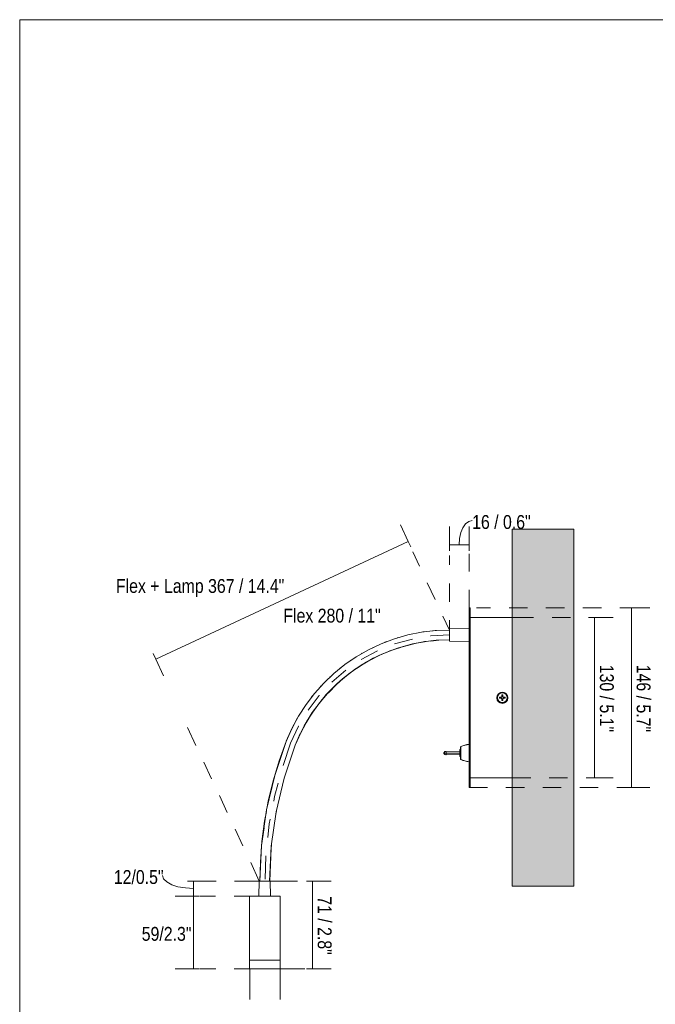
# Model space of a CAD drawing. Header units: millimetres. Extents: x -514 to 565, y -1027 to 499.
# Tile 3 of 4: x -514 to 16, y -323 to 499. Entities that reach past the tile are written whole.
import ezdxf

# ---------------------------------------------------------------- set-up
doc = ezdxf.new("R2010")
doc.units = ezdxf.units.MM
for name, color, linetype, true_color in [('PDF_Geometría', 7, 'Continuous', 0xc0c0c0), ('PDF_Rellenos sólidos', 7, 'Continuous', 0xf7f7f7), ('PDF_Texto', 7, 'Continuous', 0x5b5b5b)]:
    doc.layers.add(name, color=color, linetype=linetype, true_color=true_color)
doc.styles.add('PDF Arial Narrow', font='ARIALN.TTF')

msp = doc.modelspace()

# ---------------------------------------------------------------- linework, layer by layer
at = {"layer": 'PDF_Geometría', "color": 7, "lineweight": 18}
for points in [[(-514.5, -1027.27), (564.89, -1027.27), (564.89, 499.29), (-514.5, 499.29)], [(-138.3, 7.93), (-139.17, 7.93), (-139.17, -142.07), (-138.3, -142.07)], [(-103.25, -0.13), (-138.3, -0.13), (-138.3, -133.8), (-103.25, -133.8)], [(-284.38, -106.59), (-279.81, -96.35), (-274.8, -86.56), (-268.71, -77.41), (-262.18, -68.71), (-254.78, -60.43), (-246.72, -52.81), (-238.23, -45.85), (-229.09, -39.75), (-219.51, -34.09), (-209.49, -29.52), (-199.04, -25.6), (-188.59, -22.55), (-177.71, -20.37), (-166.82, -19.07), (-155.72, -18.63), (-155.72, -10.58), (-167.48, -11.01), (-179.01, -12.32), (-190.55, -14.5), (-201.66, -17.76), (-212.76, -21.9), (-223.21, -26.91), (-233.44, -32.78), (-243.02, -39.31), (-252.16, -46.72), (-260.65, -54.77), (-268.49, -63.48), (-275.46, -72.62), (-281.77, -82.42), (-287.21, -92.65), (-292, -103.54), (-301.58, -132.06), (-308.33, -160.8), (-312.69, -190.19), (-313.99, -220.23), (-305.94, -220.23), (-304.41, -191.06), (-300.28, -162.32), (-293.75, -134.24)], [(-155.72, -19.72), (-139.17, -20.37), (-139.17, -8.84), (-155.72, -9.49)], [(-305.5, -220.23), (-314.43, -220.23), (-314.86, -232.64), (-305.07, -232.64)], [(-297.01, -286.19), (-297.01, -232.64), (-322.7, -232.64), (-322.7, -286.19)], [(-322.7, -293.38), (-297.01, -293.38), (-297.01, -286.19), (-322.7, -286.19)]]:
    msp.add_lwpolyline(points, close=True, dxfattribs=at)
at = {"layer": 'PDF_Geometría', "color": 251, "lineweight": 9, "true_color": 0x5b5b5b}
for points in [[(-196.65, 77.38), (-190.12, 63.44), (-400.86, -34.74), (-394.33, -48.68)], [(-139.17, 76.07), (-139.17, 60.61), (-155.72, 60.61), (-155.72, 76.07)], [(-147.45, 60.61), (-147.23, 65.84), (-146.14, 70.84), (-144.4, 74.98), (-142.22, 78.25), (-139.61, 80.21), (-136.78, 80.86)], [(-190.12, 63.44), (-187.94, 58.87)], [(-155.72, 60.61), (-155.72, 55.61)], [(-139.17, 60.61), (-139.17, 55.61)], [(-3.76, 7.93), (-8.77, 7.93)], [(11.7, 7.93), (-3.76, 7.93), (-3.76, -142.07), (11.7, -142.07)], [(-34.46, -0.13), (-39.46, -0.13)], [(-19, -0.13), (-34.46, -0.13), (-34.46, -133.8), (-19, -133.8)], [(-400.86, -34.74), (-403.03, -30.17)], [(-34.46, -133.8), (-39.46, -133.8)], [(-3.76, -142.07), (-8.77, -142.07)], [(-369.51, -226.33), (-376.04, -225.89), (-382.35, -225.02), (-387.58, -223.28), (-391.71, -220.88), (-394.33, -218.27), (-395.2, -215.44)], [(-354.05, -220.23), (-369.51, -220.23), (-369.51, -232.64), (-364.28, -232.64), (-369.51, -232.64), (-384.75, -232.64), (-369.51, -232.64), (-369.51, -293.38), (-384.75, -293.38)], [(-369.51, -220.23), (-374.51, -220.23)], [(-270.02, -220.23), (-275.02, -220.23)], [(-254.56, -220.23), (-270.02, -220.23), (-270.02, -293.38), (-254.56, -293.38)], [(-369.51, -293.38), (-364.28, -293.38)], [(-270.02, -293.38), (-275.02, -293.38)]]:
    msp.add_lwpolyline(points, dxfattribs=at)
at = {"layer": 'PDF_Geometría', "color": 254, "lineweight": 9, "true_color": 0xcccccc}
msp.add_lwpolyline([(-51.87, 73.89), (-51.87, -224.37), (-103.25, -224.37), (-103.25, 73.89)], close=True, dxfattribs=at)
at = {"layer": 'PDF_Geometría', "color": 254, "lineweight": 9, "true_color": 0xd2d2d2}
for points in [[(-180.76, 42.98), (-186.2, 54.73)], [(-155.72, 43.85), (-155.72, 51.9)], [(-139.17, 38.41), (-139.17, 53.21)], [(-167.69, 15.11), (-174.22, 29.05)], [(-155.72, 12.93), (-155.72, 28.39)], [(-139.17, 7.93), (-139.17, 22.95)], [(-155.72, -2.3), (-155.72, -10.58), (-161.16, 1.18)], [(-133.08, 7.93), (-121.32, 7.93)], [(-105.86, 7.93), (-90.62, 7.93)], [(-75.17, 7.93), (-59.71, 7.93)], [(-44.25, 7.93), (-28.8, 7.93)], [(-13.34, 7.93), (-1.58, 7.93)], [(-103.25, -0.13), (-85.4, -0.13)], [(-69.94, -0.13), (-54.49, -0.13)], [(-39.03, -0.13), (-20.96, -0.13)], [(-171.61, -15.37), (-171.18, -15.37), (-155.72, -14.5)], [(-201.66, -22.12), (-201.44, -22.12), (-186.63, -17.98)], [(-229.52, -35.18), (-215.81, -27.78)], [(-253.9, -53.9), (-242.15, -43.89)], [(-273.72, -77.41), (-264.57, -65.22), (-264.57, -65)], [(-374.3, -92.03), (-367.33, -107.02)], [(-294.62, -123.57), (-288.3, -105.06), (-281.77, -90.91), (-281.55, -90.69)], [(-354.27, -134.89), (-360.8, -120.95)], [(-302.45, -153.39), (-301.8, -149.47), (-298.75, -138.37)], [(-103.25, -133.8), (-87.79, -133.8)], [(-72.55, -133.8), (-57.1, -133.8)], [(-41.64, -133.8), (-26.18, -133.8)], [(-138.3, -142.07), (-123.93, -142.07)], [(-108.48, -142.07), (-93.02, -142.07)], [(-77.78, -142.07), (-62.32, -142.07)], [(-46.87, -142.07), (-31.41, -142.07)], [(-15.95, -142.07), (-1.58, -142.07)], [(-341.21, -162.97), (-347.74, -148.82)], [(-307.46, -183.87), (-306.15, -172.33), (-305.5, -168.42)], [(-328.14, -190.84), (-334.67, -176.91)], [(-335.11, -220.23), (-314.43, -220.23), (-321.61, -204.77)], [(-309.64, -218.71), (-308.98, -199.11)], [(-350.35, -220.23), (-371.03, -220.23)], [(-305.5, -220.23), (-282.64, -220.23)], [(-351, -232.64), (-363.85, -232.64)], [(-322.7, -232.64), (-335.54, -232.64)], [(-350.78, -293.38), (-363.85, -293.38)], [(-322.26, -319.07), (-322.26, -293.38), (-335.33, -293.38)], [(-276.55, -293.38), (-297.01, -293.38), (-297.01, -319.07)]]:
    msp.add_lwpolyline(points, dxfattribs=at)
at = {"layer": 'PDF_Geometría', "lineweight": 9}
for points in [[(-138.3, 7.93), (-138.52, 7.93), (-138.74, 7.93), (-138.96, 7.93), (-139.17, 7.93), (-139.17, 7.71), (-139.17, 6.62), (-139.17, 4.88), (-139.17, 2.92), (-139.17, 4.88), (-139.17, 6.62), (-139.17, 7.71), (-139.17, 7.93), (-138.96, 7.93), (-138.74, 7.93), (-138.52, 7.93), (-138.3, 7.93), (-138.3, 7.71), (-138.3, 6.62), (-138.3, 4.88), (-138.3, 2.92), (-138.3, 4.66), (-138.3, 6.62), (-138.3, 7.71), (-138.3, 7.93), (-138.3, 7.71), (-138.3, 6.62), (-138.3, 4.66), (-138.3, 2.92), (-138.3, 2.48), (-138.3, 2.92), (-138.3, 2.48), (-138.3, 2.92), (-138.3, 4.88), (-138.3, 6.62), (-138.3, 7.71), (-138.3, 7.93), (-139.17, 7.93)], [(-155.72, -10.58), (-166.6, -10.8), (-177.49, -12.1), (-177.93, -12.1), (-177.49, -12.1), (-166.6, -10.8), (-155.72, -10.58), (-167.48, -11.01), (-179.01, -12.32)], [(-139.17, -8.84), (-155.72, -9.49)], [(-155.72, -9.92), (-155.72, -9.49), (-155.72, -9.92)], [(-155.72, -9.92), (-155.72, -9.49), (-155.72, -9.92)], [(-194.91, -24.51), (-185.54, -22.12)], [(-183.37, -21.46), (-175.09, -20.16)], [(-171.18, -19.72), (-164.43, -19.07)], [(-155.72, -19.29), (-155.72, -19.72), (-155.72, -19.29)], [(-155.72, -19.29), (-155.72, -19.72), (-155.72, -19.29)], [(-155.72, -19.72), (-139.17, -20.37)], [(-138.3, -142.07), (-138.52, -142.07), (-138.74, -142.07), (-138.96, -142.07), (-139.17, -142.07), (-139.17, -141.64), (-139.17, -140.55), (-139.17, -138.81), (-139.17, -136.85), (-139.17, -102.01), (-139.17, -66.96), (-139.17, -32.13), (-139.17, -20.37), (-139.17, -32.13), (-139.17, -66.96), (-139.17, -102.01), (-139.17, -136.85), (-139.17, -138.81), (-139.17, -140.55), (-139.17, -141.64), (-139.17, -142.07)], [(-206.01, -28.21), (-196.21, -24.73)], [(-115.66, -65.22), (-116.1, -66.96), (-115.66, -68.71)], [(-115.88, -68.49), (-116.1, -66.96), (-115.66, -66.96), (-116.1, -66.96), (-115.88, -65.44)], [(-109.35, -63.04), (-108.26, -63.7), (-107.39, -65), (-108.26, -63.7), (-109.78, -62.83), (-111.52, -62.39), (-113.27, -62.83), (-114.79, -63.7), (-115.66, -65), (-114.79, -63.7), (-113.48, -62.83)], [(-113.05, -62.61), (-111.52, -62.39), (-110, -62.61)], [(-107.39, -68.71), (-106.95, -66.96), (-107.39, -65.22)], [(-107.17, -65.44), (-106.95, -66.96), (-107.39, -66.96), (-106.95, -66.96), (-107.17, -68.49)], [(-113.48, -71.1), (-114.79, -70.23), (-115.66, -68.92), (-114.79, -70.23), (-113.27, -71.1)], [(-113.27, -71.32), (-111.52, -71.75), (-109.78, -71.32)], [(-110, -71.32), (-111.52, -71.75), (-113.05, -71.32)], [(-109.57, -71.1), (-108.26, -70.23), (-107.39, -68.92), (-108.26, -70.23), (-109.35, -71.1)], [(-281.77, -82.42), (-287.21, -92.65), (-292, -103.32), (-292, -103.54), (-297.88, -119.87), (-302.89, -136.41), (-307.03, -153.18), (-308.11, -159.71)], [(-284.38, -106.59), (-280.25, -97.01), (-284.38, -106.59), (-279.81, -96.35), (-275.46, -87.86), (-279.81, -96.35)], [(-139.17, -106.15), (-141.13, -106.15), (-142.87, -106.59), (-144.4, -107.24), (-146.14, -107.89), (-146.14, -108.33), (-146.14, -109.42), (-146.14, -111.16), (-146.14, -113.34), (-146.14, -115.29), (-146.14, -117.04), (-146.14, -118.12), (-146.14, -118.56), (-144.4, -119.43), (-142.87, -119.87), (-141.13, -120.3), (-139.17, -120.52), (-141.13, -120.3), (-142.87, -119.87), (-144.4, -119.43), (-146.14, -118.56), (-146.36, -118.34), (-146.36, -118.12), (-146.58, -117.91), (-146.58, -117.47), (-146.58, -116.6), (-146.58, -116.38), (-146.58, -116.17), (-146.58, -115.51), (-146.58, -114.42), (-146.58, -113.34), (-146.79, -113.34), (-146.79, -114.42), (-146.79, -115.51), (-146.79, -116.17), (-146.58, -116.38), (-146.58, -116.17), (-146.58, -116.38), (-146.79, -116.38), (-146.79, -116.17), (-146.79, -115.51), (-146.79, -114.42), (-146.79, -113.34), (-146.79, -111.81), (-146.79, -110.72), (-147.01, -110.29), (-147.01, -110.51), (-147.01, -110.29), (-147.01, -110.72), (-147.01, -111.81), (-147.01, -113.34), (-147.01, -114.64), (-146.79, -115.51), (-146.79, -115.95), (-146.79, -116.38)], [(-146.58, -108.98), (-146.58, -110.07), (-146.58, -111.59), (-146.58, -113.34), (-146.58, -115.08), (-146.58, -116.6), (-146.58, -117.47), (-146.58, -117.91), (-146.58, -117.47), (-146.58, -116.6), (-146.58, -115.08), (-146.58, -113.34), (-146.58, -111.59), (-146.58, -110.07), (-146.58, -109.2), (-146.58, -110.07), (-146.58, -108.98), (-146.58, -108.76), (-146.14, -107.89), (-142.66, -106.59), (-139.17, -106.15), (-141.13, -106.15), (-142.87, -106.59), (-144.4, -107.24), (-146.14, -107.89), (-146.14, -108.11), (-146.36, -108.33), (-146.36, -108.55), (-146.36, -108.33), (-146.14, -108.11), (-146.14, -107.89), (-146.14, -108.33), (-146.14, -109.42), (-146.14, -111.16), (-146.14, -113.34), (-146.14, -115.29), (-146.14, -117.04), (-146.14, -118.12), (-146.14, -118.56), (-146.36, -118.34), (-146.36, -118.12), (-146.58, -117.91), (-146.58, -117.47), (-146.58, -116.17), (-146.58, -114.21), (-146.58, -112.25), (-146.58, -110.51), (-146.58, -109.2), (-146.58, -108.76)], [(-147.01, -112.03), (-147.01, -111.81), (-147.01, -112.03), (-147.01, -112.46), (-147.01, -113.34), (-147.01, -114.42), (-147.01, -114.86), (-147.01, -114.42), (-158.77, -114.86), (-159.64, -114.42), (-160.07, -113.99), (-160.29, -113.55), (-160.29, -113.34), (-160.29, -113.12), (-160.07, -112.68), (-159.64, -112.03), (-158.77, -111.81), (-147.01, -112.25), (-147.01, -111.81), (-147.01, -112.25), (-147.01, -113.34), (-147.01, -111.81), (-147.01, -110.72), (-147.01, -110.29), (-147.01, -110.51), (-147.01, -111.81), (-147.01, -112.25), (-147.01, -111.81), (-147.01, -111.16)], [(-146.58, -110.29), (-146.58, -110.72), (-146.79, -110.29), (-147.01, -110.29)], [(-147.01, -110.94), (-147.01, -110.51), (-147.01, -110.29), (-146.79, -110.72), (-146.79, -111.81), (-146.79, -113.34), (-146.58, -113.34), (-146.58, -112.03), (-146.79, -111.16), (-146.58, -112.03), (-146.58, -113.34), (-146.58, -114.42), (-146.58, -115.51), (-146.58, -116.17), (-146.58, -116.38), (-146.58, -116.6), (-146.58, -117.47), (-146.58, -117.91)], [(-147.01, -115.73), (-147.01, -115.95), (-147.01, -116.17), (-147.01, -115.73), (-147.01, -114.64), (-147.01, -113.34), (-147.01, -114.64), (-146.79, -115.51), (-146.79, -115.95)], [(-147.01, -114.86), (-147.01, -115.51)], [(-146.79, -110.51), (-146.79, -110.29), (-146.79, -110.51), (-146.79, -110.94), (-146.79, -110.51), (-146.79, -110.29)], [(-146.79, -110.51), (-146.79, -110.51)], [(-146.58, -113.55), (-146.58, -113.34), (-146.58, -113.12), (-146.58, -113.34)], [(-139.17, -107.24), (-139.17, -108.11), (-139.17, -108.98)], [(-146.58, -116.38), (-146.58, -116.38)], [(-139.17, -120.52), (-142.87, -119.87), (-146.14, -118.56), (-146.58, -117.91), (-146.58, -117.47), (-146.58, -116.38)], [(-139.17, -118.34), (-139.17, -117.04), (-139.17, -116.82)], [(-308.55, -162.1), (-310.07, -170.16), (-312.25, -187.14), (-313.56, -204.34), (-313.99, -220.23), (-312.69, -190.4), (-310.51, -175.6), (-312.69, -190.4), (-313.99, -220.23)], [(-300.49, -163.41), (-300.06, -161.01)], [(-305.07, -232.64), (-305.5, -220.23), (-305.72, -220.23), (-304.63, -192.8), (-305.72, -220.23)], [(-304.41, -192.58), (-304.41, -191.06), (-304.41, -192.58), (-304.2, -190.19)], [(-314.43, -220.23), (-314.21, -220.23)], [(-305.72, -220.23), (-305.5, -220.23), (-305.72, -220.23)], [(-322.7, -286.19), (-322.7, -292.94)], [(-297.01, -292.94), (-297.01, -286.19)], [(-316.82, -293.38), (-318.78, -293.38), (-320.74, -293.38), (-322.05, -293.38), (-322.26, -293.38), (-321.83, -293.38), (-320.52, -293.38), (-318.35, -293.38), (-316.6, -293.38), (-313.56, -293.38), (-310.29, -293.38), (-307.03, -293.38), (-303.76, -293.38), (-301.15, -293.38), (-299.19, -293.38), (-297.88, -293.38), (-297.66, -293.38), (-298.1, -293.38), (-299.41, -293.38), (-301.58, -293.38), (-303.11, -293.38), (-306.15, -293.38), (-307.46, -293.38), (-304.41, -293.38), (-301.58, -293.38)], [(-322.05, -293.38), (-322.26, -293.38), (-322.05, -293.38)], [(-322.05, -293.38), (-322.26, -293.38), (-322.05, -293.38)], [(-320.96, -293.38), (-319.22, -293.38)], [(-317.91, -293.38), (-318.13, -293.38), (-320.09, -293.38)], [(-319, -293.38), (-317.69, -293.38)], [(-316.17, -293.38), (-313.77, -293.38), (-310.51, -293.38), (-310.07, -293.38), (-310.29, -293.38)], [(-315.3, -293.38), (-313.34, -293.38), (-312.25, -293.38)], [(-315.08, -293.38), (-315.3, -293.38)], [(-315.3, -293.38), (-313.99, -293.38), (-312.25, -293.38)], [(-312.25, -293.38), (-312.47, -293.38), (-315.3, -293.38)], [(-312.25, -293.38), (-312.47, -293.38), (-315.08, -293.38)], [(-307.24, -293.38), (-304.85, -293.38), (-303.11, -293.38), (-303.76, -293.38), (-305.72, -293.38), (-307.46, -293.38), (-306.15, -293.38)], [(-304.63, -293.38), (-305.94, -293.38)], [(-303.11, -293.38), (-304.41, -293.38)], [(-299.19, -293.38), (-299.62, -293.38), (-298.1, -293.38), (-297.66, -293.38), (-297.88, -293.38), (-298.97, -293.38), (-298.32, -293.38), (-297.66, -293.38), (-297.88, -293.38), (-298.75, -293.38)]]:
    msp.add_lwpolyline(points, dxfattribs=at)
for points in [[(-139.17, -8.84), (-139.17, 2.92), (-139.17, -5.35), (-139.17, 2.92), (-139.17, 4.66), (-139.17, 6.62), (-139.17, 7.71), (-139.17, 7.93), (-139.17, 7.71), (-139.17, 6.62), (-139.17, 4.66), (-139.17, 2.92)], [(-138.3, 7.93), (-138.52, 7.93), (-138.74, 7.93), (-138.96, 7.93), (-139.17, 7.93), (-138.96, 7.93), (-138.74, 7.93), (-138.52, 7.93)], [(-139.17, -8.84), (-139.17, -0.13), (-139.17, -5.35), (-139.17, -0.13)], [(-138.3, -0.13), (-130.25, -0.13), (-121.32, -0.13), (-112.4, -0.13), (-103.25, -0.13), (-112.4, -0.13), (-121.32, -0.13), (-130.25, -0.13)], [(-138.3, -0.13), (-130.25, -0.13), (-121.32, -0.13), (-112.4, -0.13), (-103.25, -0.13), (-112.4, -0.13), (-121.32, -0.13), (-130.25, -0.13)], [(-188.59, -14.28), (-188.37, -14.06)], [(-209.71, -20.81), (-209.27, -20.59), (-208.19, -20.16), (-209.27, -20.59)], [(-199.26, -17.11), (-198.82, -17.11), (-197.74, -16.67), (-198.82, -17.11)], [(-186.63, -22.12), (-195.78, -24.73)], [(-176.62, -20.37), (-186.42, -22.12)], [(-166.82, -19.29), (-176.4, -20.16)], [(-155.72, -18.63), (-165.95, -19.07)], [(-139.17, -133.8), (-139.17, -120.95), (-139.17, -133.8), (-139.17, -100.49), (-139.17, -66.96), (-139.17, -33.65), (-139.17, -20.37), (-139.17, -33.65), (-139.17, -66.96), (-139.17, -100.49)], [(-139.17, -21.46), (-139.17, -33.65), (-139.17, -66.96), (-139.17, -100.49), (-139.17, -105.06), (-139.17, -100.49), (-139.17, -66.96), (-139.17, -33.65)], [(-139.17, -21.46), (-139.17, -32.13), (-139.17, -66.96), (-139.17, -102.01), (-139.17, -105.06), (-139.17, -102.01), (-139.17, -66.96), (-139.17, -32.13)], [(-229.3, -30.39), (-228.87, -30.17), (-228.43, -29.74), (-228.87, -30.17)], [(-216.02, -32.57), (-224.51, -37.14)], [(-219.72, -25.16), (-219.29, -24.95), (-218.64, -24.73), (-219.29, -24.95)], [(-206.44, -28.43), (-215.37, -32.13)], [(-196.65, -24.95), (-205.36, -27.99)], [(-238.88, -36.48), (-238.23, -36.05), (-237.58, -35.61), (-238.23, -36.05)], [(-225.17, -37.36), (-233.22, -42.58)], [(-255.86, -50.2), (-255.43, -49.55), (-254.99, -49.33), (-255.43, -49.55)], [(-242.15, -49.11), (-249.55, -55.43)], [(-247.59, -42.8), (-247.16, -42.58), (-246.72, -42.15), (-247.16, -42.58)], [(-234.09, -43.02), (-241.71, -48.68)], [(-263.7, -58.26), (-263.05, -57.38), (-262.83, -57.17), (-263.05, -57.38)], [(-249.99, -55.86), (-256.73, -62.83)], [(-270.89, -66.53), (-270.23, -65.66), (-270.02, -65.44), (-270.23, -65.66)], [(-257.61, -63.48), (-263.7, -70.66)], [(-115.66, -66.96), (-115.23, -65.44), (-114.35, -64.13), (-113.05, -63.26), (-111.52, -62.83), (-110, -63.26), (-108.69, -64.13), (-107.82, -65.44), (-107.39, -66.96), (-107.82, -68.71), (-108.69, -70.01), (-110, -70.88), (-111.52, -71.1), (-113.05, -70.88), (-114.35, -70.01), (-115.23, -68.71)], [(-111.96, -69.36), (-111.96, -68.92), (-111.96, -68.71), (-111.96, -68.27), (-111.96, -67.83), (-111.96, -67.62), (-112.18, -67.62), (-112.4, -67.4), (-112.61, -67.4), (-113.05, -67.4), (-113.48, -67.4), (-113.92, -67.4), (-113.92, -67.18), (-113.92, -66.96), (-113.92, -66.75), (-113.92, -66.53), (-113.48, -66.53), (-113.05, -66.53), (-112.61, -66.53), (-112.4, -66.53), (-112.18, -66.53), (-111.96, -66.31), (-111.96, -65.88), (-111.96, -65.44), (-111.96, -65), (-111.96, -64.57), (-111.74, -64.57), (-111.52, -64.57), (-111.31, -64.57), (-111.09, -64.57), (-111.09, -65), (-111.09, -65.44), (-111.09, -65.88), (-111.09, -66.31), (-110.87, -66.53), (-110.65, -66.53), (-110.44, -66.53), (-110, -66.53), (-109.57, -66.53), (-109.13, -66.53), (-109.13, -66.75), (-109.13, -66.96), (-109.13, -67.18), (-109.13, -67.4), (-109.57, -67.4), (-110, -67.4), (-110.44, -67.4), (-110.65, -67.4), (-110.87, -67.62), (-111.09, -67.62), (-111.09, -67.83), (-111.09, -68.27), (-111.09, -68.71), (-111.09, -68.92), (-111.09, -69.36), (-111.31, -69.36), (-111.52, -69.36), (-111.74, -69.36)], [(-110, -66.53), (-110, -66.75), (-110, -66.96), (-110, -67.18), (-110, -67.4), (-110.22, -67.4), (-110.44, -67.4), (-110.65, -67.4), (-110.87, -67.62), (-111.09, -67.62), (-111.09, -67.83), (-111.09, -68.05), (-111.09, -68.27), (-111.09, -68.49), (-111.31, -68.49), (-111.52, -68.49), (-111.74, -68.49), (-111.96, -68.49), (-111.96, -68.27), (-111.96, -68.05), (-111.96, -67.83), (-111.96, -67.62), (-112.18, -67.62), (-112.4, -67.4), (-112.61, -67.4), (-112.83, -67.4), (-113.05, -67.4), (-113.05, -67.18), (-113.05, -66.96), (-113.05, -66.75), (-113.05, -66.53), (-112.83, -66.53), (-112.61, -66.53), (-112.4, -66.53), (-112.18, -66.53), (-111.96, -66.31), (-111.96, -66.09), (-111.96, -65.88), (-111.96, -65.66), (-111.96, -65.44), (-111.74, -65.44), (-111.52, -65.44), (-111.31, -65.44), (-111.09, -65.44), (-111.09, -65.66), (-111.09, -65.88), (-111.09, -66.09), (-111.09, -66.31), (-110.87, -66.53), (-110.65, -66.53), (-110.44, -66.53), (-110.22, -66.53)], [(-111.96, -64.57), (-111.96, -65), (-111.96, -65.44), (-111.96, -65.88), (-111.96, -66.31), (-111.96, -66.09), (-111.96, -65.88), (-111.96, -65.66), (-111.96, -65.44), (-111.96, -65.22), (-111.96, -65), (-111.96, -64.79)], [(-111.09, -64.57), (-111.31, -64.57), (-111.52, -64.57), (-111.74, -64.57), (-111.96, -64.57), (-111.96, -64.79), (-111.96, -65), (-111.96, -65.22), (-111.96, -65.44), (-111.74, -65.44), (-111.52, -65.44), (-111.31, -65.44), (-111.09, -65.44), (-111.09, -65.22), (-111.09, -65), (-111.09, -64.79)], [(-111.09, -65.44), (-111.09, -65.66), (-111.09, -65.88), (-111.09, -66.09), (-111.09, -66.31), (-111.09, -65.88), (-111.09, -65.44), (-111.09, -65), (-111.09, -64.57), (-111.09, -64.79), (-111.09, -65), (-111.09, -65.22)], [(-264.14, -71.32), (-269.8, -79.16)], [(-113.05, -66.53), (-112.83, -66.53), (-112.61, -66.53), (-112.4, -66.53), (-112.61, -66.53), (-113.05, -66.53), (-113.48, -66.53), (-113.92, -66.53), (-113.92, -66.75), (-113.92, -66.96), (-113.92, -67.18), (-113.92, -67.4), (-113.48, -67.4), (-113.05, -67.4), (-112.61, -67.4), (-112.4, -67.4), (-112.61, -67.4), (-112.83, -67.4), (-113.05, -67.4), (-113.27, -67.4), (-113.48, -67.4), (-113.7, -67.4), (-113.48, -67.4), (-113.27, -67.4), (-113.05, -67.4), (-113.05, -67.18), (-113.05, -66.96), (-113.05, -66.75), (-113.05, -66.53), (-113.27, -66.53), (-113.48, -66.53), (-113.7, -66.53), (-113.48, -66.53), (-113.27, -66.53)], [(-112.4, -66.53), (-112.18, -66.53), (-111.96, -66.31), (-112.18, -66.53)], [(-111.96, -67.83), (-111.96, -67.62), (-112.18, -67.62), (-112.4, -67.4), (-112.18, -67.62), (-111.96, -67.62)], [(-111.96, -68.49), (-111.96, -68.27), (-111.96, -68.05), (-111.96, -67.83), (-111.96, -68.27), (-111.96, -68.71), (-111.96, -68.92), (-111.96, -69.36), (-111.96, -69.14), (-111.96, -68.92), (-111.96, -68.71)], [(-111.96, -69.36), (-111.74, -69.36), (-111.52, -69.36), (-111.31, -69.36), (-111.09, -69.36), (-111.09, -69.14), (-111.09, -68.92), (-111.09, -68.71), (-111.09, -68.49), (-111.31, -68.49), (-111.52, -68.49), (-111.74, -68.49), (-111.96, -68.49), (-111.96, -68.71), (-111.96, -68.92), (-111.96, -69.14)], [(-111.09, -66.31), (-110.87, -66.53), (-110.65, -66.53), (-110.87, -66.53)], [(-110.65, -67.4), (-110.87, -67.62), (-111.09, -67.62), (-111.09, -67.83), (-111.09, -67.62), (-110.87, -67.62)], [(-111.09, -69.36), (-111.09, -68.92), (-111.09, -68.71), (-111.09, -68.27), (-111.09, -67.83), (-111.09, -68.05), (-111.09, -68.27), (-111.09, -68.49), (-111.09, -68.71), (-111.09, -68.92), (-111.09, -69.14)], [(-109.13, -66.53), (-109.57, -66.53), (-110, -66.53), (-110.44, -66.53), (-110.65, -66.53), (-110.44, -66.53), (-110.22, -66.53), (-110, -66.53), (-109.78, -66.53), (-109.57, -66.53), (-109.35, -66.53)], [(-110, -67.4), (-110.22, -67.4), (-110.44, -67.4), (-110.65, -67.4), (-110.44, -67.4), (-110, -67.4), (-109.57, -67.4), (-109.13, -67.4), (-109.35, -67.4), (-109.57, -67.4), (-109.78, -67.4)], [(-109.13, -67.4), (-109.13, -67.18), (-109.13, -66.96), (-109.13, -66.75), (-109.13, -66.53), (-109.35, -66.53), (-109.57, -66.53), (-109.78, -66.53), (-110, -66.53), (-110, -66.75), (-110, -66.96), (-110, -67.18), (-110, -67.4), (-109.78, -67.4), (-109.57, -67.4), (-109.35, -67.4)], [(-276.76, -74.58), (-276.55, -74.37)], [(-270.02, -79.16), (-275.24, -87.86)], [(-292, -103.54), (-301.58, -131.84), (-308.55, -160.8), (-301.58, -131.84), (-292, -103.54), (-287.65, -93.52), (-282.64, -83.73), (-282.42, -83.73), (-282.64, -83.73), (-287.65, -93.52)], [(-158.77, -111.81), (-158.55, -112.25), (-158.33, -113.34), (-155.28, -113.34), (-152.02, -113.34), (-148.97, -113.34), (-147.01, -113.34), (-148.97, -113.34), (-152.02, -113.34), (-155.28, -113.34), (-158.33, -113.34), (-158.55, -114.42), (-158.77, -114.86), (-158.55, -114.42), (-158.33, -113.34), (-158.98, -113.34), (-159.64, -113.34), (-160.07, -113.34), (-160.29, -113.34), (-160.07, -113.34), (-159.64, -113.34), (-158.98, -113.34), (-158.33, -113.34), (-158.55, -112.25)], [(-147.01, -114.42), (-147.01, -114.86), (-147.01, -115.95), (-147.01, -116.17), (-147.01, -115.73), (-147.01, -114.64), (-147.01, -113.34), (-147.01, -113.99), (-147.01, -114.42), (-147.01, -114.86)], [(-146.58, -113.34), (-146.58, -112.9), (-146.58, -111.59), (-146.58, -110.72), (-146.58, -111.59), (-146.58, -112.9)], [(-139.17, -115.08), (-139.17, -113.99)], [(-139.17, -136.85), (-139.17, -120.95), (-139.17, -136.85), (-139.17, -138.81), (-139.17, -140.55), (-139.17, -141.64), (-139.17, -142.07), (-138.3, -142.07), (-138.3, -141.64), (-138.3, -140.55), (-138.3, -138.81), (-138.3, -136.85), (-138.3, -138.81), (-138.3, -140.55), (-138.3, -141.64), (-138.3, -142.07), (-138.52, -142.07), (-138.74, -142.07), (-138.96, -142.07), (-139.17, -142.07), (-139.17, -141.64), (-139.17, -140.55), (-139.17, -138.81)], [(-103.25, -133.8), (-112.4, -133.8), (-121.32, -133.8), (-130.25, -133.8), (-138.3, -133.8), (-130.25, -133.8), (-121.32, -133.8), (-112.4, -133.8), (-103.25, -133.8), (-112.4, -133.8), (-121.32, -133.8), (-130.25, -133.8), (-138.3, -133.8), (-130.25, -133.8), (-121.32, -133.8), (-112.4, -133.8)], [(-138.3, -136.85), (-138.3, -138.81), (-138.3, -140.55), (-138.3, -141.64), (-138.3, -142.07), (-138.3, -141.64), (-138.3, -140.55), (-138.3, -138.81)], [(-138.3, -142.07), (-138.52, -142.07), (-138.74, -142.07), (-138.96, -142.07), (-139.17, -142.07), (-138.96, -142.07), (-138.74, -142.07), (-138.52, -142.07)], [(-317.91, -293.38), (-318.13, -293.38), (-320.09, -293.38), (-319.22, -293.38)], [(-317.91, -293.38), (-318.78, -293.38), (-319, -293.38), (-318.13, -293.38)], [(-317.91, -293.38), (-318.13, -293.38), (-319, -293.38), (-318.56, -293.38)], [(-315.3, -293.38), (-313.99, -293.38), (-312.25, -293.38), (-312.9, -293.38)], [(-315.3, -293.38), (-315.08, -293.38), (-312.9, -293.38), (-312.25, -293.38), (-312.47, -293.38)], [(-304.85, -293.38), (-307.03, -293.38), (-307.46, -293.38), (-305.72, -293.38), (-303.76, -293.38), (-303.11, -293.38)], [(-303.11, -293.38), (-306.37, -293.38), (-307.46, -293.38), (-304.41, -293.38)]]:
    msp.add_lwpolyline(points, close=True, dxfattribs=at)
at = {"layer": 'PDF_Geometría', "color": 7, "lineweight": 9}
for points in [[(-322.7, -233.07), (-322.7, -286.19)], [(-314.86, -232.64), (-317.48, -232.64), (-319.87, -232.64), (-321.39, -232.64), (-322.26, -232.64), (-321.83, -232.64), (-320.52, -232.64), (-320.31, -232.64), (-318.13, -232.64), (-317.91, -232.64), (-320.31, -232.64), (-321.61, -232.64), (-322.05, -232.64), (-320.96, -232.64), (-319.22, -232.64), (-316.6, -232.64)], [(-299.41, -232.64), (-298.32, -232.64), (-297.66, -232.64), (-298.1, -232.64), (-299.41, -232.64), (-299.62, -232.64), (-301.8, -232.64), (-304.63, -232.64), (-305.07, -232.64)], [(-302.45, -232.64), (-300.93, -232.64), (-300.71, -232.64), (-302.02, -232.64), (-303.11, -232.64), (-302.45, -232.64), (-300.71, -232.64), (-301.58, -232.64), (-304.41, -232.64), (-304.63, -232.64)], [(-302.02, -232.64), (-300.71, -232.64)], [(-297.01, -286.19), (-297.01, -233.07)]]:
    msp.add_lwpolyline(points, dxfattribs=at)
for points in [[(-317.91, -232.64), (-319, -232.64), (-320.96, -232.64), (-322.05, -232.64), (-321.61, -232.64), (-320.31, -232.64), (-318.13, -232.64)], [(-298.97, -232.64), (-297.88, -232.64), (-297.66, -232.64), (-298.32, -232.64)], [(-298.97, -232.64), (-297.88, -232.64), (-297.66, -232.64), (-298.1, -232.64)]]:
    msp.add_lwpolyline(points, close=True, dxfattribs=at)
at = {"layer": 'PDF_Geometría', "color": 7, "lineweight": 18}
msp.add_circle((-111.51, -67.19), 4.59, dxfattribs=at)
at = {"layer": 'PDF_Geometría', "lineweight": 9}
msp.add_circle((-111.51, -66.97), 4.15, dxfattribs=at)
msp.add_arc((-156.42, -156.08), 137.19, 111.48542, 154.08898, dxfattribs=at)
at = {"layer": 'PDF_Rellenos sólidos', "color": 7, "lineweight": 9, "true_color": 0xfafafa, "transparency": 33554559}
msp.add_solid([(-103.25, -224.37), (-51.87, -224.37), (-103.25, 73.89), (-51.87, 73.89)], dxfattribs=at)

# ---------------------------------------------------------------- texts
at = {"layer": 'PDF_Texto', "attachment_point": 4, "style": 'PDF Arial Narrow'}
for s, insert, char_height in [('16 / 0.6"', (-136.76, 79.64), 11.561), ('Flex + Lamp 367 / 14.4"', (-434.16, 24.56), 11.5612), ('Flex 280 / 11" ', (-294.39, 1.48), 11.5612), ('12/0.5"', (-435.9, -216.89), 11.561), ('59/2.3"', (-412.61, -264.35), 11.561)]:
    msp.add_mtext(s, dxfattribs=dict(at, insert=insert, char_height=char_height))
at = {"layer": 'PDF_Texto', "char_height": 11.561, "attachment_point": 4, "rotation": 270, "style": 'PDF Arial Narrow'}
for s, insert in [('130 / 5.1"', (-24.38, -39.49)), ('146 / 5.7"', (6.32, -39.49)), ('71 / 2.8"', (-259.94, -232.83))]:
    msp.add_mtext(s, dxfattribs=dict(at, insert=insert))

doc.saveas('drawing.dxf')
